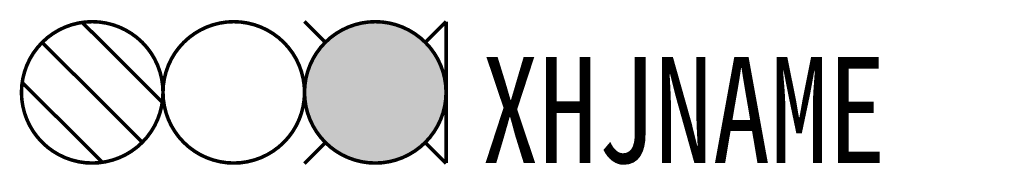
# Model space of a CAD drawing. Header units: inches. Extents: x -12.1 to 15.8, y 3.9 to 8.1.
import ezdxf

# ---------------------------------------------------------------- set-up
doc = ezdxf.new("R2010")
doc.units = ezdxf.units.IN
doc.header["$MEASUREMENT"] = 0
doc.linetypes.add('DASHED2', pattern=[0.375, 0.25, -0.125])
doc.styles.add('HZ', font='SimSun.ttf', dxfattribs={"width": 0.8})

msp = doc.modelspace()

# ---------------------------------------------------------------- linework, layer by layer
at = {"color": 2, "linetype": 'DASHED2', "ltscale": 5, "const_width": 0.1}
msp.add_lwpolyline([(-12, 6, 1), (-8, 6, 1)], format="xyb", close=True, dxfattribs=at)
at = {"color": 2, "const_width": 0.1}
for points in [[(-10.283, 7.98), (-8.02, 5.717)], [(-11.414, 7.414), (-8.586, 4.586)], [(-11.98, 6.283), (-9.717, 4.02)]]:
    msp.add_lwpolyline(points, dxfattribs=at)
at = {"color": 3, "linetype": 'DASHED2', "ltscale": 5, "const_width": 0.1}
msp.add_lwpolyline([(-8, 6, 1), (-4, 6, 1)], format="xyb", close=True, dxfattribs=at)
at = {"color": 1, "const_width": 0.1}
for points in [[(-4, 8.007), (-3.416, 7.42)], [(0, 8.007), (-0.584, 7.42)], [(-3.409, 4.58), (-4, 3.986)], [(-0.591, 4.58), (0, 3.986)]]:
    msp.add_lwpolyline(points, dxfattribs=at)
at = {"color": 1, "linetype": 'DASHED2', "ltscale": 5, "const_width": 0.1}
msp.add_lwpolyline([(-4, 6, 1), (0, 6, 1)], format="xyb", close=True, dxfattribs=at)
at = {"color": 1, "const_width": 2}
msp.add_lwpolyline([(-3, 6, 1), (-1, 6, 1)], format="xyb", close=True, dxfattribs=at)
at = {"color": 7, "linetype": 'DASHED2', "ltscale": 5, "const_width": 0.1}
msp.add_lwpolyline([(0, 8), (0, 4)], dxfattribs=at)

# ---------------------------------------------------------------- texts
at = {"style": 'HZ', "width": 0.8}
msp.add_attdef('XHJNAME', (1, 4), 'S2', height=3, dxfattribs=at)

doc.saveas('drawing.dxf')
